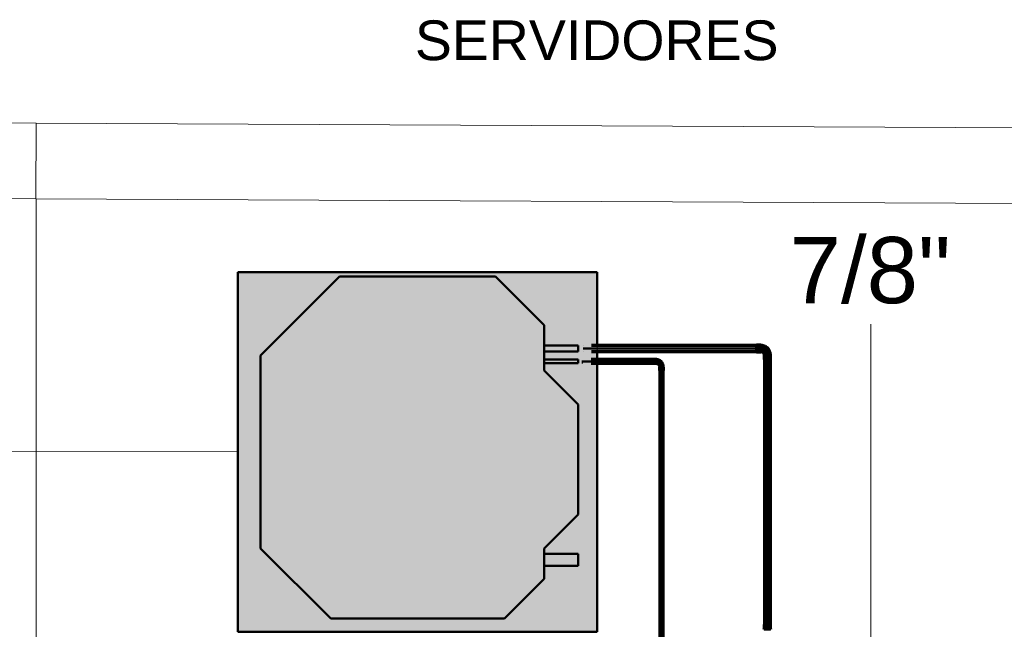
# Model space of a CAD drawing. Header units: millimetres. Extents: x -12740 to 214440, y -11012 to 10812.
# Tile 157 of 168: x 22721 to 25324, y 8938 to 10548. Entities that reach past the tile are written whole.
import ezdxf

# ---------------------------------------------------------------- set-up
doc = ezdxf.new("R2010")
doc.units = ezdxf.units.MM
doc.linetypes.add('Centro', pattern=[30, 12, -6, 6, -6])
doc.linetypes.add('Oculto 1_5', pattern=[2.2, 1.5, -0.7])
for name, color, linetype, lineweight in [('A-DETL', 90, 'Oculto 1_5', 18), ('G-ANNO-TEXT', 231, 'Continuous', 18), ('M-EQPM', 50, 'Continuous', 50), ('M-EQPM-IDEN', 50, 'Continuous', 9), ('P-PIPE', 3, 'Continuous', 70), ('P-PIPE-CNTR', 3, 'Centro', 50), ('P-PIPE-IDEN', 2, 'Continuous', 9), ('PAREDES', 7, 'Continuous', 18), ('PEM1-Layout Superior_dwg', 8, 'Continuous', 18), ('PILAR', 7, 'Continuous', 18)]:
    doc.layers.add(name, color=color, linetype=linetype, lineweight=lineweight)
doc.styles.add('Arial_1', font='arial.ttf', dxfattribs={"height": 175})
doc.styles.add('Arial_2', font='arial.ttf', dxfattribs={"height": 105})

# ---------------------------------------------------------------- blocks, each defined once
blk = doc.blocks.new('Cotovelo - Soldado - CU - Padrão-V51-PAVIMENTO SUPERIOR TUBULAÇÃO FRIGORIGENA')
at = {"layer": 'P-PIPE', "lineweight": 18}
for points in [[(-8.5, 17.3), (8.5, 17.3), (8.2, 29), (-8.5, 29)], [(-29, -8.5), (-17.3, -8.2), (-17.3, 8.5), (-29, 8.2), (-29, -8.2)], [(-17.3, 7.9), (-17.3, 7.4), (-16.6, -7.4), (-10, -6), (-3.7, -3.6), (4.6, 4.7), (7.4, 17.3), (-7.4, 17.2), (-7.9, 17.3), (-10.7, 10.7), (-17.1, 8)]]:
    blk.add_hatch(color=160, dxfattribs=at).paths.add_polyline_path(points)
at = {"layer": 'P-PIPE', "color": 5}
for p, q in [((-8.5, 29), (-8.5, 17.3)), ((8.5, 29), (-8.5, 29)), ((8.5, 17.3), (8.5, 29)), ((-17.3, 8.5), (-29, 8.5)), ((-29, 8.5), (-29, -8.5)), ((-17.3, -8.5), (-17.3, 8.5)), ((-8.5, 17.3), (8.5, 17.3)), ((-29, -8.5), (-17.3, -8.5))]:
    blk.add_line(p, q, dxfattribs=at)
at = {"layer": 'P-PIPE', "color": 5, "flags": 128}
for points in [[(-7.9, 17.3), (-7.9, 16.9), (-8, 16.6), (-8, 16.2), (-8.1, 15.8), (-8.1, 15.5), (-8.2, 15.1), (-8.3, 14.7), (-8.4, 14.4), (-8.5, 14), (-8.7, 13.7), (-8.8, 13.3), (-9, 13), (-9.2, 12.7), (-9.4, 12.3), (-9.6, 12), (-9.8, 11.7), (-10, 11.4), (-10.3, 11.1), (-10.5, 10.9), (-10.8, 10.6), (-11.1, 10.3), (-11.3, 10.1), (-11.6, 9.9), (-11.9, 9.6), (-12.2, 9.4), (-12.6, 9.2), (-12.9, 9), (-13.2, 8.9), (-13.6, 8.7), (-13.9, 8.6), (-14.3, 8.4), (-14.6, 8.3), (-15, 8.2), (-15.4, 8.1), (-15.7, 8.1), (-16.1, 8), (-16.5, 8), (-16.8, 7.9), (-17.2, 7.9), (-17.3, 7.9)], [(-17.3, -7.9), (-16.3, -7.9), (-15.3, -7.9), (-14.3, -7.8), (-13.3, -7.6), (-12.3, -7.4), (-11.3, -7.2), (-10.3, -7), (-9.4, -6.7), (-8.4, -6.3), (-7.5, -5.9), (-6.6, -5.5), (-5.7, -5.1), (-4.8, -4.6), (-3.9, -4.1), (-3.1, -3.5), (-2.2, -2.9), (-1.4, -2.3), (-0.7, -1.7), (0.1, -1), (0.8, -0.3), (1.5, 0.5), (2.1, 1.2), (2.8, 2), (3.4, 2.8), (3.9, 3.7), (4.5, 4.5), (5, 5.4), (5.4, 6.3), (5.8, 7.2), (6.2, 8.2), (6.6, 9.1), (6.9, 10.1), (7.1, 11.1), (7.4, 12), (7.6, 13), (7.7, 14), (7.8, 15), (7.9, 16), (7.9, 17), (7.9, 17.3)]]:
    blk.add_lwpolyline(points, dxfattribs=at)
blk = doc.blocks.new('Cotovelo - Soldado - CU - Padrão-V54-PAVIMENTO SUPERIOR TUBULAÇÃO FRIGORIGENA')
at = {"layer": 'P-PIPE', "lineweight": 18}
for points in [[(24393.7, 9640.4), (24402.4, 9641.1), (24402.4, 9650.5), (24393.7, 9650), (24393.7, 9640.9)], [(24417.7, 9630.1), (24421.4, 9630.1), (24420.4, 9635.2), (24416.6, 9644.3), (24405.5, 9648.9), (24402.4, 9648.6), (24402.4, 9641), (24403.2, 9640.4), (24409.9, 9637.6), (24413.3, 9631.3), (24413.3, 9630.1), (24416.9, 9630.1)], [(24422.8, 9621.4), (24422.3, 9630.1), (24412.7, 9630.1), (24413.2, 9621.4), (24422.3, 9621.4)]]:
    blk.add_hatch(color=20, dxfattribs=at).paths.add_polyline_path(points)
at = {"layer": 'P-PIPE', "color": 1}
for p, q in [((24402.4, 9650.7), (24393.7, 9650.7)), ((24393.7, 9640.2), (24402.4, 9640.2)), ((24412.5, 9630.1), (24412.5, 9621.4)), ((24412.7, 9630.1), (24412.5, 9630.1)), ((24423, 9630.1), (24412.5, 9630.1)), ((24412.5, 9621.4), (24423, 9621.4)), ((24412.5, 9621.4), (24412.7, 9621.4)), ((24423, 9630.1), (24422.8, 9630.1)), ((24422.8, 9621.4), (24423, 9621.4)), ((24423, 9621.4), (24423, 9630.1))]:
    blk.add_line(p, q, dxfattribs=at)
at = {"layer": 'P-PIPE', "color": 1, "flags": 128}
for points in [[(24422.5, 9630.1), (24422.5, 9630.9), (24422.4, 9631.7), (24422.4, 9632.5), (24422.2, 9633.3), (24422.1, 9634.1), (24421.9, 9634.9), (24421.7, 9635.6), (24421.5, 9636.4), (24421.2, 9637.2), (24420.9, 9637.9), (24420.6, 9638.7), (24420.2, 9639.4), (24419.8, 9640.1), (24419.4, 9640.8), (24419, 9641.4), (24418.5, 9642.1), (24418, 9642.7), (24417.5, 9643.3), (24417, 9643.9), (24416.4, 9644.5), (24415.8, 9645.1), (24415.2, 9645.6), (24414.6, 9646.1), (24413.9, 9646.6), (24413.3, 9647), (24412.6, 9647.4), (24411.9, 9647.8), (24411.2, 9648.2), (24410.4, 9648.5), (24409.7, 9648.8), (24408.9, 9649.1), (24408.2, 9649.4), (24407.4, 9649.6), (24406.6, 9649.8), (24405.8, 9649.9), (24405, 9650), (24404.2, 9650.1), (24403.4, 9650.2), (24402.6, 9650.2), (24402.4, 9650.2)], [(24402.4, 9640.7), (24402.8, 9640.7), (24403.2, 9640.6), (24403.7, 9640.6), (24404.1, 9640.5), (24404.5, 9640.5), (24404.9, 9640.4), (24405.3, 9640.3), (24405.7, 9640.1), (24406.1, 9640), (24406.5, 9639.8), (24406.9, 9639.7), (24407.3, 9639.5), (24407.7, 9639.3), (24408, 9639.1), (24408.4, 9638.8), (24408.7, 9638.6), (24409, 9638.3), (24409.4, 9638), (24409.7, 9637.8), (24410, 9637.5), (24410.3, 9637.2), (24410.6, 9636.8), (24410.8, 9636.5), (24411.1, 9636.2), (24411.3, 9635.8), (24411.5, 9635.4), (24411.7, 9635.1), (24411.9, 9634.7), (24412.1, 9634.3), (24412.3, 9633.9), (24412.4, 9633.5), (24412.5, 9633.1), (24412.6, 9632.7), (24412.7, 9632.3), (24412.8, 9631.9), (24412.9, 9631.5), (24412.9, 9631), (24413, 9630.6), (24413, 9630.2), (24413, 9630.1)]]:
    blk.add_lwpolyline(points, dxfattribs=at)
at = {"layer": 'P-PIPE', "color": 1}
for centre, start_param, end_param in [((24393.7, 9645.4), 3.141593, 6.283185), ((24393.7, 9645.4), 0, 0.261799), ((24393.7, 9645.4), 2.879793, 3.141593), ((24402.4, 9645.4), 0, 0.261799), ((24402.4, 9645.4), 3.141593, 6.283185), ((24402.4, 9645.4), 2.879793, 3.141593)]:
    blk.add_ellipse(centre, major_axis=(0, 5.26), ratio=0.000212, start_param=start_param, end_param=end_param, dxfattribs=at)
blk = doc.blocks.new('PEM1-Layout Superior_dwg-964791-PAVIMENTO SUPERIOR TUBULAÇÃO FRIGORIGENA')
at = {"layer": 'PAREDES'}
for p, q in [((52599.2, 66732.1), (56499.1, 66714.6)), ((52598.3, 66532.1), (56498.2, 66514.6)), ((52598.7, 66532.1), (52598.7, 63342.1))]:
    blk.add_line(p, q, dxfattribs=at)
at = {"layer": 'PILAR', "flags": 128}
blk.add_lwpolyline([(52299.2, 66733.5), (52599.2, 66732.1), (52598.3, 66532.1), (52298.3, 66533.5)], close=True, dxfattribs=at)
blk = doc.blocks.new('Midea_VRF_Indoor_4-way Cassette_MI-90_100_112_140_Q4_DHN1-D _2nd DC_ - MI2-100Q4DHN1-V112-PAVIMENTO SUPERIOR TUBULAÇÃO FRIGORIGENA')
at = {"layer": 'M-EQPM', "linetype": 'Oculto 1_5', "lineweight": 18}
h = blk.add_hatch(color=256, dxfattribs=at)
h.paths.add_polyline_path([(229.6, -475), (475, -475), (475, 234.6), (434.7, 235.3), (434.7, 244.2), (475, 244.2), (475, 265.3), (437.7, 265.5), (437.7, 281.1), (475, 281.1), (475, 475), (-475, 475), (-475, -475), (2.6, -475)])
h.paths.add_polyline_path([(229.6, -440.4), (-229.6, -440.4), (-415, -255), (-415, 255), (-206.4, 463.6), (206.4, 463.6), (335, 335), (335, 281.2), (425, 280.9), (425, 265.3), (335, 265.3), (335, 244.2), (425, 243.5), (425, 234.6), (335, 234.6), (335, 215), (425, 125), (425, -165), (335, -255), (335, -269), (425, -269.5), (425, -301), (335, -301), (335, -335)])
for points in [[(-229.6, -440.4), (229.6, -440.4), (335, -335), (335, -255), (425, -165), (425, 125), (335, 215), (335, 335), (206.4, 463.6), (-206.4, 463.6), (-415, 255), (-415, -255)], [(425, 265.3), (425, 281.2), (335, 280.9), (335, 265.3)], [(335, 234.6), (425, 235.3), (425, 244.2), (335, 243.5), (335, 234.8)], [(425, -301), (425, -269), (335, -269.5), (335, -301)]]:
    blk.add_hatch(color=256, dxfattribs=at).paths.add_polyline_path(points)
at = {"layer": 'A-DETL'}
for p, q in [((475, 265.3), (475, 281.1)), ((475, 281.1), (475, 265.3)), ((475, 235), (475, 243.9)), ((475, 243.9), (475, 235))]:
    blk.add_line(p, q, dxfattribs=at)
at = {"layer": 'M-EQPM'}
for p, q in [((0, 475), (-475, 475)), ((-475, 475), (-475, -475)), ((-475, -475), (-475, 475)), ((-475, 475), (475, 475)), ((475, 475), (0, 475)), ((475, 281.1), (475, 475)), ((475, 475), (475, 281.1)), ((-206.4, 463.6), (-415, 255)), ((-415, 255), (-206.4, 463.6)), ((206.4, 463.6), (-206.4, 463.6)), ((-206.4, 463.6), (206.4, 463.6)), ((335, 335), (206.4, 463.6)), ((206.4, 463.6), (335, 335)), ((335, 215), (335, 335)), ((335, 335), (335, 215)), ((425, 281.2), (335, 281.2)), ((335, 265.3), (425, 265.3)), ((425, 265.3), (425, 281.2)), ((475, 243.9), (475, 265.3)), ((475, 265.3), (475, 243.9)), ((-415, 255), (-415, -255)), ((-415, -255), (-415, 255)), ((425, 244.2), (335, 244.2)), ((335, 234.6), (425, 234.6)), ((425, 234.6), (425, 244.2)), ((475, -475), (475, 234.9)), ((475, 234.9), (475, -475)), ((425, 125), (335, 215)), ((335, 215), (425, 125)), ((425, -165), (425, 125)), ((425, 125), (425, -165)), ((335, -255), (425, -165)), ((425, -165), (335, -255)), ((-415, -255), (-229.6, -440.4)), ((-229.6, -440.4), (-415, -255)), ((335, -335), (335, -255)), ((335, -255), (335, -335)), ((425, -269), (335, -269)), ((425, -301), (425, -269)), ((335, -301), (425, -301)), ((229.6, -440.4), (335, -335)), ((335, -335), (229.6, -440.4)), ((-229.6, -440.4), (229.6, -440.4)), ((229.6, -440.4), (-229.6, -440.4)), ((-475, -475), (475, -475)), ((475, -475), (-475, -475))]:
    blk.add_line(p, q, dxfattribs=at)

msp = doc.modelspace()

# ---------------------------------------------------------------- hatches: boundary and pattern name
at = {"layer": 'P-PIPE'}
for color, points in [(170, [(24668.762, 9679.238), (24668.762, 9687.173), (24210.399, 9686.903), (24210.399, 9679.238), (24469.809, 9679.238)]), (170, [(24668.762, 9671.303), (24668.762, 9679.238), (24210.399, 9679.238), (24210.399, 9671.303), (24469.809, 9671.303)]), (10, [(24393.716, 9645.436), (24393.715, 9650.196), (24207.415, 9649.558), (24207.416, 9645.436), (24238.317, 9645.436)]), (10, [(24393.715, 9640.676), (24393.716, 9645.436), (24207.416, 9645.436), (24207.415, 9640.676), (24238.317, 9640.676)]), (170, [(24697.741, 8950.214), (24697.741, 9650.26), (24689.806, 9650.26), (24690.385, 8950.214), (24695.687, 8950.214)]), (170, [(24704.612, 8950.214), (24705.676, 8950.214), (24705.096, 9650.26), (24697.741, 9650.26), (24697.741, 8950.214), (24703.747, 8950.214)]), (10, [(24417.741, 8723.65), (24417.741, 9621.41), (24412.981, 9621.41), (24413.618, 8723.65), (24416.509, 8723.65)]), (10, [(24417.741, 8723.65), (24422.501, 8723.65), (24421.863, 9621.41), (24417.742, 9621.41), (24417.741, 8735.53)]), (170, [(24706.234, 8938.555), (24705.945, 8950.214), (24689.247, 8950.214), (24689.536, 8938.555), (24705.945, 8938.555)])]:
    msp.add_hatch(color=color, dxfattribs=at).paths.add_polyline_path(points)

# ---------------------------------------------------------------- linework, layer by layer
at = {"layer": 'M-EQPM-IDEN'}
msp.add_line((23297.741, 9406.028), (22216.369, 9408.793), dxfattribs=at)
at = {"layer": 'P-PIPE', "color": 5}
for p, q in [((24210.399, 9687.173), (24210.399, 9686.903)), ((24668.762, 9687.173), (24232.738, 9687.173)), ((24210.399, 9671.574), (24210.399, 9671.303)), ((24232.738, 9671.303), (24668.762, 9671.303)), ((24689.806, 9650.26), (24689.806, 8950.214)), ((24705.676, 8950.214), (24705.676, 9650.26)), ((24688.316, 8938.555), (24688.316, 8937.555)), ((24688.637, 8938.555), (24688.316, 8938.555)), ((24707.166, 8938.555), (24688.316, 8938.555)), ((24689.247, 8950.214), (24689.247, 8938.555)), ((24706.234, 8950.214), (24689.247, 8950.214)), ((24689.247, 8938.555), (24706.234, 8938.555)), ((24706.234, 8938.555), (24706.234, 8950.214)), ((24707.166, 8938.555), (24706.844, 8938.555)), ((24707.166, 8937.555), (24707.166, 8938.555))]:
    msp.add_line(p, q, dxfattribs=at)
at = {"layer": 'P-PIPE', "color": 1}
for p, q in [((24393.715, 9650.196), (24231.494, 9650.196)), ((24231.494, 9640.676), (24393.715, 9640.676)), ((24412.981, 9621.41), (24412.981, 8723.65)), ((24422.501, 8723.65), (24422.501, 9621.41))]:
    msp.add_line(p, q, dxfattribs=at)
msp.add_ellipse((24207.415, 9645.436), major_axis=(0, 4.76), ratio=0.00021228, start_param=3.14159265, end_param=3.40339204, dxfattribs=at)
at = {"layer": 'P-PIPE-CNTR', "color": 170, "linetype": 'Continuous'}
for p, q in [((24210.399, 9679.238), (24668.762, 9679.238)), ((24680.421, 9679.238), (24668.762, 9679.238)), ((24697.741, 9650.26), (24697.741, 9661.919)), ((24697.741, 9650.26), (24697.741, 8950.214)), ((24697.741, 8937.555), (24697.741, 8950.214))]:
    msp.add_line(p, q, dxfattribs=at)
at = {"layer": 'P-PIPE-CNTR', "color": 10, "linetype": 'Continuous'}
for p, q in [((24207.415, 9645.436), (24393.715, 9645.436)), ((24402.389, 9645.436), (24393.716, 9645.436)), ((24417.741, 9621.41), (24417.741, 9630.085)), ((24417.741, 8723.65), (24417.741, 9621.41))]:
    msp.add_line(p, q, dxfattribs=at)
at = {"layer": 'P-PIPE-CNTR', "color": 170, "linetype": 'Continuous'}
msp.add_arc((24680.421, 9661.919), 17.32, 0, 90, dxfattribs=at)
at = {"layer": 'P-PIPE-CNTR', "color": 10, "linetype": 'Continuous'}
msp.add_ellipse((24402.389, 9630.085), major_axis=(0, 15.351), ratio=0.99999998, start_param=4.71238898, end_param=6.28318531, dxfattribs=at)
at = {"layer": 'P-PIPE-IDEN'}
msp.add_line((24971.562, 8907.36), (24971.562, 9743.319), dxfattribs=at)

# ---------------------------------------------------------------- block references
at = {"layer": 'A-DETL'}
msp.add_blockref('Midea_VRF_Indoor_4-way Cassette_MI-90_100_112_140_Q4_DHN1-D _2nd DC_ - MI2-100Q4DHN1-V112-PAVIMENTO SUPERIOR TUBULAÇÃO FRIGORIGENA', (23772.741, 9406.028), dxfattribs=at)
at = {"layer": 'P-PIPE', "color": 5, "rotation": 90}
msp.add_blockref('Cotovelo - Soldado - CU - Padrão-V51-PAVIMENTO SUPERIOR TUBULAÇÃO FRIGORIGENA', (24697.741, 9679.238), dxfattribs=at)
at = {"layer": 'P-PIPE', "color": 1}
msp.add_blockref('Cotovelo - Soldado - CU - Padrão-V54-PAVIMENTO SUPERIOR TUBULAÇÃO FRIGORIGENA', (0, 0), dxfattribs=at)
at = {"layer": 'PEM1-Layout Superior_dwg', "color": 7}
msp.add_blockref('PEM1-Layout Superior_dwg-964791-PAVIMENTO SUPERIOR TUBULAÇÃO FRIGORIGENA', (-29835.039, -56457.756), dxfattribs=at)

# ---------------------------------------------------------------- texts
at = {"layer": 'G-ANNO-TEXT', "color": 1, "lineweight": 9, "insert": (23765.517, 10546.096), "char_height": 105, "width": 1167.257, "attachment_point": 1, "style": 'Arial_2'}
msp.add_mtext('SERVIDORES', dxfattribs=at)

# ---------------------------------------------------------------- next in the draw order: texts
at = {"layer": 'P-PIPE-IDEN', "insert": (24756.312, 9973.969), "char_height": 175, "width": 516.28675, "attachment_point": 1, "style": 'Arial_1', "bg_fill": 3, "box_fill_scale": 1.25, "bg_fill_color": 256, "bg_fill_true_color": 13158600, "bg_fill_transparency": 0}
msp.add_mtext('7/8"', dxfattribs=at)

doc.saveas('drawing.dxf')
